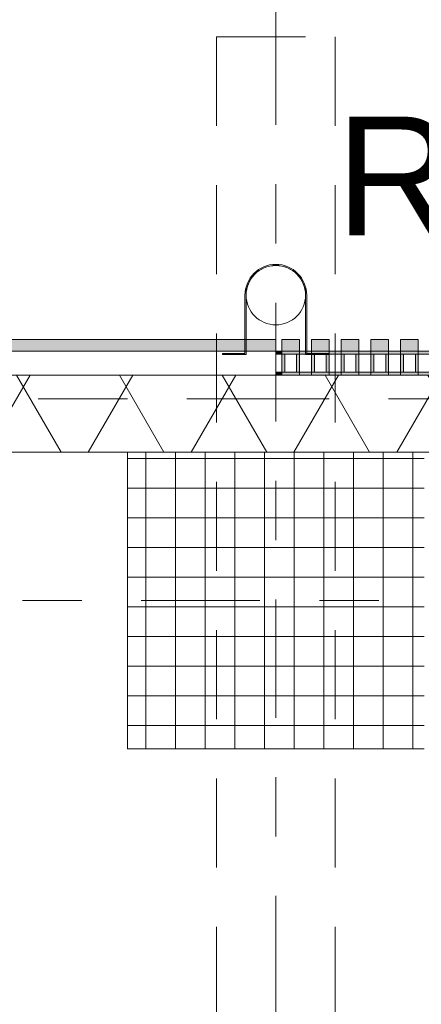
# Model space of a CAD drawing. Header units: metres. Extents: x -167 to 233, y -155 to 122.
# Tile 54 of 176: x 37.32 to 37.996, y 42.909 to 44.569. Entities that reach past the tile are written whole.
import ezdxf
from ezdxf.enums import TextEntityAlignment as Align

# ---------------------------------------------------------------- set-up
doc = ezdxf.new("R2010")
doc.units = ezdxf.units.M
doc.header["$MEASUREMENT"] = 0
for name, pattern in [('Achse', [0.4, 0.2, -0.1, 0, -0.1]), ('Raster', [0.4, 0.2, -0.1, 0, -0.1]), ('Strichlinie eng', [0.23, 0.15, -0.08]), ('Untersicht', [0.2, 0.15, -0.05])]:
    doc.linetypes.add(name, pattern=pattern)
for name, color, linetype in [('10 Fassade', 7, 'Continuous'), ('10 Stütze', 7, 'Continuous'), ('10 Wand außen', 7, 'Continuous'), ('20 Träger', 7, 'Continuous'), ('30 Dachentwässerung', 7, 'Continuous'), ('50 Sanitäreinrichtung', 7, 'Continuous'), ('90 Achsraster', 7, 'Continuous'), ('94 Genehmigungsplanung Bemaßung', 7, 'Continuous')]:
    doc.layers.add(name, color=color, linetype=linetype)
doc.styles.add('ERSTELLTER_STIL_1', font='arial.ttf')
doc.styles.add('ERSTELLTER_STIL_2', font='arial.ttf')
doc.dimstyles.new('ERSTELLTER_STIL__1', dxfattribs={"dimtxt": 0.25, "dimasz": 0.19, "dimexe": 0.18, "dimexo": 0.1, "dimgap": 0, "dimtad": 1, "dimtih": 1, "dimtoh": 1, "dimzin": 0, "dimdsep": 46, "dimtxsty": 'ERSTELLTER_STIL_1', "dimblk": 'ARROWHEAD_6', "dimblk1": 'ARROWHEAD_6', "dimblk2": 'ARROWHEAD_6', "dimcen": 0.09, "dimclrd": 7, "dimclre": 7, "dimclrt": 7, "dimazin": 0, "dimtfac": 1, "dimtdec": 4, "dimtmove": 0, "dimatfit": 3, "dimfxl": 1, "dimtolj": 1, "dimtzin": 0, "dimarcsym": 0})
pattern_1 = [(60, (0, 0), (-0.1299038, 0.075), []), (120, (0, 0), (0.1299038, 0.075), [])]

# ---------------------------------------------------------------- blocks, each defined once
blk = doc.blocks.new('Rechteck Raster Kassetten Fassade - ACB')
at = {"layer": '50 Sanitäreinrichtung', "linetype": 'Continuous', "lineweight": 0, "true_color": 0x9e9e9e}
for points in [[(0.04, 0.17), (0.04, 0.19), (0.01, 0.19), (0.01, 0.17)], [(0.09, 0.17), (0.09, 0.19), (0.06, 0.19), (0.06, 0.17)], [(0.14, 0.17), (0.14, 0.19), (0.11, 0.19), (0.11, 0.17)], [(0.19, 0.17), (0.19, 0.19), (0.16, 0.19), (0.16, 0.17)], [(0.24, 0.17), (0.24, 0.19), (0.21, 0.19), (0.21, 0.17)], [(0.01, 0.17), (0, 0.17), (0, 0.165), (0.01, 0.165)], [(0.01, 0.13), (0.06, 0.13), (0.06, 0.135), (0.015, 0.135), (0.015, 0.165), (0.06, 0.165), (0.06, 0.17), (0.01, 0.17)], [(0.06, 0.13), (0.11, 0.13), (0.11, 0.135), (0.065, 0.135), (0.065, 0.165), (0.11, 0.165), (0.11, 0.17), (0.06, 0.17)], [(0.11, 0.13), (0.16, 0.13), (0.16, 0.135), (0.115, 0.135), (0.115, 0.165), (0.16, 0.165), (0.16, 0.17), (0.11, 0.17)], [(0.16, 0.13), (0.21, 0.13), (0.21, 0.135), (0.165, 0.135), (0.165, 0.165), (0.21, 0.165), (0.21, 0.17), (0.16, 0.17)], [(0.21, 0.13), (0.26, 0.13), (0.26, 0.135), (0.215, 0.135), (0.215, 0.165), (0.26, 0.165), (0.26, 0.17), (0.21, 0.17)], [(0.035, 0.135), (0.04, 0.135), (0.04, 0.165), (0.035, 0.165)], [(0.085, 0.165), (0.085, 0.135), (0.09, 0.135), (0.09, 0.165)], [(0.135, 0.165), (0.135, 0.135), (0.14, 0.135), (0.14, 0.165)], [(0.185, 0.165), (0.185, 0.135), (0.19, 0.135), (0.19, 0.165)], [(0.235, 0.165), (0.235, 0.135), (0.24, 0.135), (0.24, 0.165)], [(0, 0.135), (0, 0.13), (0.01, 0.13), (0.01, 0.135)]]:
    blk.add_hatch(color=253, dxfattribs=at).paths.add_polyline_path(points)
at = {"layer": '50 Sanitäreinrichtung', "linetype": 'Continuous', "lineweight": 18}
h = blk.add_hatch(dxfattribs=at)
h.set_pattern_fill('Dämmung__weich_0001', color=8, style=0, pattern_type=2)
h.set_pattern_definition(pattern_1)
h.paths.add_polyline_path([(0, 0), (20.25, 0), (20.38, 0.13), (0, 0.13)])
at = {"layer": '50 Sanitäreinrichtung', "color": 251, "linetype": 'Continuous', "lineweight": 18, "true_color": 0x5f5f5f}
for p, q in [((0.04, 0.19), (0.01, 0.19)), ((0.01, 0.19), (0.01, 0.17)), ((0.04, 0.19), (0.01, 0.19)), ((0.01, 0.19), (0.01, 0.17)), ((0.04, 0.19), (0.04, 0.17)), ((0.04, 0.19), (0.04, 0.17)), ((0.09, 0.19), (0.06, 0.19)), ((0.06, 0.19), (0.06, 0.17)), ((0.09, 0.19), (0.06, 0.19)), ((0.06, 0.19), (0.06, 0.17)), ((0.09, 0.19), (0.09, 0.17)), ((0.09, 0.19), (0.09, 0.17)), ((0.14, 0.19), (0.11, 0.19)), ((0.11, 0.19), (0.11, 0.17)), ((0.14, 0.19), (0.11, 0.19)), ((0.11, 0.19), (0.11, 0.17)), ((0.14, 0.19), (0.14, 0.17)), ((0.14, 0.19), (0.14, 0.17)), ((0.19, 0.19), (0.16, 0.19)), ((0.16, 0.19), (0.16, 0.17)), ((0.19, 0.19), (0.16, 0.19)), ((0.16, 0.19), (0.16, 0.17)), ((0.19, 0.19), (0.19, 0.17)), ((0.19, 0.19), (0.19, 0.17)), ((0.24, 0.19), (0.21, 0.19)), ((0.21, 0.19), (0.21, 0.17)), ((0.24, 0.19), (0.21, 0.19)), ((0.21, 0.19), (0.21, 0.17)), ((0.24, 0.19), (0.24, 0.17)), ((0.24, 0.19), (0.24, 0.17)), ((0.04, 0.17), (0, 0.17)), ((0, 0.17), (0, 0.165)), ((0.04, 0.17), (0, 0.17)), ((0, 0.17), (0, 0.165)), ((0.09, 0.17), (0.01, 0.17)), ((0.01, 0.17), (0.01, 0.165)), ((0.09, 0.17), (0.01, 0.17)), ((0.01, 0.17), (0.01, 0.165)), ((0.04, 0.17), (0.01, 0.17)), ((0.04, 0.17), (0.01, 0.17)), ((0.04, 0.17), (0.04, 0.165)), ((0.04, 0.17), (0.04, 0.165)), ((0.14, 0.17), (0.06, 0.17)), ((0.06, 0.17), (0.06, 0.165)), ((0.14, 0.17), (0.06, 0.17)), ((0.06, 0.17), (0.06, 0.165)), ((0.09, 0.17), (0.06, 0.17)), ((0.09, 0.17), (0.06, 0.17)), ((0.09, 0.17), (0.09, 0.165)), ((0.09, 0.17), (0.09, 0.165)), ((0.19, 0.17), (0.11, 0.17)), ((0.11, 0.17), (0.11, 0.165)), ((0.19, 0.17), (0.11, 0.17)), ((0.11, 0.17), (0.11, 0.165)), ((0.14, 0.17), (0.11, 0.17)), ((0.14, 0.17), (0.11, 0.17)), ((0.14, 0.17), (0.14, 0.165)), ((0.14, 0.17), (0.14, 0.165)), ((0.24, 0.17), (0.16, 0.17)), ((0.16, 0.17), (0.16, 0.165)), ((0.24, 0.17), (0.16, 0.17)), ((0.16, 0.17), (0.16, 0.165)), ((0.19, 0.17), (0.16, 0.17)), ((0.19, 0.17), (0.16, 0.17)), ((0.19, 0.17), (0.19, 0.165)), ((0.19, 0.17), (0.19, 0.165)), ((0.29, 0.17), (0.21, 0.17)), ((0.21, 0.17), (0.21, 0.165)), ((0.29, 0.17), (0.21, 0.17)), ((0.21, 0.17), (0.21, 0.165)), ((0.24, 0.17), (0.21, 0.17)), ((0.24, 0.17), (0.21, 0.17)), ((0.24, 0.17), (0.24, 0.165)), ((0.24, 0.17), (0.24, 0.165)), ((0.01, 0.165), (0, 0.165)), ((0.01, 0.165), (0, 0.165)), ((0.015, 0.165), (0.01, 0.165)), ((0.01, 0.165), (0.01, 0.135)), ((0.015, 0.165), (0.01, 0.165)), ((0.01, 0.165), (0.01, 0.135)), ((0.035, 0.165), (0.015, 0.165)), ((0.015, 0.165), (0.015, 0.135)), ((0.035, 0.165), (0.015, 0.165)), ((0.035, 0.165), (0.015, 0.165)), ((0.015, 0.165), (0.015, 0.135)), ((0.035, 0.165), (0.015, 0.165)), ((0.035, 0.165), (0.035, 0.135)), ((0.04, 0.165), (0.035, 0.165)), ((0.035, 0.165), (0.035, 0.135)), ((0.04, 0.165), (0.035, 0.165)), ((0.04, 0.165), (0.04, 0.135)), ((0.06, 0.165), (0.04, 0.165)), ((0.04, 0.165), (0.04, 0.135)), ((0.06, 0.165), (0.04, 0.165)), ((0.065, 0.165), (0.06, 0.165)), ((0.06, 0.165), (0.06, 0.135)), ((0.065, 0.165), (0.06, 0.165)), ((0.06, 0.165), (0.06, 0.135)), ((0.085, 0.165), (0.065, 0.165)), ((0.065, 0.165), (0.065, 0.135)), ((0.085, 0.165), (0.065, 0.165)), ((0.085, 0.165), (0.065, 0.165)), ((0.065, 0.165), (0.065, 0.135)), ((0.085, 0.165), (0.065, 0.165)), ((0.085, 0.165), (0.085, 0.135)), ((0.09, 0.165), (0.085, 0.165)), ((0.085, 0.165), (0.085, 0.135)), ((0.09, 0.165), (0.085, 0.165)), ((0.09, 0.165), (0.09, 0.135)), ((0.11, 0.165), (0.09, 0.165)), ((0.09, 0.165), (0.09, 0.135)), ((0.11, 0.165), (0.09, 0.165)), ((0.115, 0.165), (0.11, 0.165)), ((0.11, 0.165), (0.11, 0.135)), ((0.115, 0.165), (0.11, 0.165)), ((0.11, 0.165), (0.11, 0.135)), ((0.135, 0.165), (0.115, 0.165)), ((0.115, 0.165), (0.115, 0.135)), ((0.135, 0.165), (0.115, 0.165)), ((0.135, 0.165), (0.115, 0.165)), ((0.115, 0.165), (0.115, 0.135)), ((0.135, 0.165), (0.115, 0.165)), ((0.135, 0.165), (0.135, 0.135)), ((0.14, 0.165), (0.135, 0.165)), ((0.135, 0.165), (0.135, 0.135)), ((0.14, 0.165), (0.135, 0.165)), ((0.14, 0.165), (0.14, 0.135)), ((0.16, 0.165), (0.14, 0.165)), ((0.14, 0.165), (0.14, 0.135)), ((0.16, 0.165), (0.14, 0.165)), ((0.165, 0.165), (0.16, 0.165)), ((0.16, 0.165), (0.16, 0.135)), ((0.165, 0.165), (0.16, 0.165)), ((0.16, 0.165), (0.16, 0.135)), ((0.185, 0.165), (0.165, 0.165)), ((0.165, 0.165), (0.165, 0.135)), ((0.185, 0.165), (0.165, 0.165)), ((0.185, 0.165), (0.165, 0.165)), ((0.165, 0.165), (0.165, 0.135)), ((0.185, 0.165), (0.165, 0.165)), ((0.185, 0.165), (0.185, 0.135)), ((0.19, 0.165), (0.185, 0.165)), ((0.185, 0.165), (0.185, 0.135)), ((0.19, 0.165), (0.185, 0.165)), ((0.19, 0.165), (0.19, 0.135)), ((0.21, 0.165), (0.19, 0.165)), ((0.19, 0.165), (0.19, 0.135)), ((0.21, 0.165), (0.19, 0.165)), ((0.215, 0.165), (0.21, 0.165)), ((0.21, 0.165), (0.21, 0.135)), ((0.215, 0.165), (0.21, 0.165)), ((0.21, 0.165), (0.21, 0.135)), ((0.235, 0.165), (0.215, 0.165)), ((0.215, 0.165), (0.215, 0.135)), ((0.235, 0.165), (0.215, 0.165)), ((0.235, 0.165), (0.215, 0.165)), ((0.215, 0.165), (0.215, 0.135)), ((0.235, 0.165), (0.215, 0.165)), ((0.235, 0.165), (0.235, 0.135)), ((0.24, 0.165), (0.235, 0.165)), ((0.235, 0.165), (0.235, 0.135)), ((0.24, 0.165), (0.235, 0.165)), ((0.24, 0.165), (0.24, 0.135)), ((0.26, 0.165), (0.24, 0.165)), ((0.24, 0.165), (0.24, 0.135)), ((0.26, 0.165), (0.24, 0.165)), ((0.01, 0.135), (0, 0.135)), ((0, 0.135), (0, 0.13)), ((0.01, 0.135), (0, 0.135)), ((0, 0.135), (0, 0.13)), ((0.015, 0.135), (0.01, 0.135)), ((0.01, 0.135), (0.01, 0.13)), ((0.015, 0.135), (0.01, 0.135)), ((0.01, 0.135), (0.01, 0.13)), ((0.035, 0.135), (0.015, 0.135)), ((0.035, 0.135), (0.015, 0.135)), ((0.035, 0.135), (0.015, 0.135)), ((0.035, 0.135), (0.015, 0.135)), ((0.04, 0.135), (0.035, 0.135)), ((0.04, 0.135), (0.035, 0.135)), ((0.04, 0.135), (0.04, 0.13)), ((0.06, 0.135), (0.04, 0.135)), ((0.04, 0.135), (0.04, 0.13)), ((0.06, 0.135), (0.04, 0.135)), ((0.065, 0.135), (0.06, 0.135)), ((0.06, 0.135), (0.06, 0.13)), ((0.065, 0.135), (0.06, 0.135)), ((0.06, 0.135), (0.06, 0.13)), ((0.085, 0.135), (0.065, 0.135)), ((0.085, 0.135), (0.065, 0.135)), ((0.085, 0.135), (0.065, 0.135)), ((0.085, 0.135), (0.065, 0.135)), ((0.09, 0.135), (0.085, 0.135)), ((0.09, 0.135), (0.085, 0.135)), ((0.09, 0.135), (0.09, 0.13)), ((0.11, 0.135), (0.09, 0.135)), ((0.09, 0.135), (0.09, 0.13)), ((0.11, 0.135), (0.09, 0.135)), ((0.115, 0.135), (0.11, 0.135)), ((0.11, 0.135), (0.11, 0.13)), ((0.115, 0.135), (0.11, 0.135)), ((0.11, 0.135), (0.11, 0.13)), ((0.135, 0.135), (0.115, 0.135)), ((0.135, 0.135), (0.115, 0.135)), ((0.135, 0.135), (0.115, 0.135)), ((0.135, 0.135), (0.115, 0.135)), ((0.14, 0.135), (0.135, 0.135)), ((0.14, 0.135), (0.135, 0.135)), ((0.14, 0.135), (0.14, 0.13)), ((0.16, 0.135), (0.14, 0.135)), ((0.14, 0.135), (0.14, 0.13)), ((0.16, 0.135), (0.14, 0.135)), ((0.165, 0.135), (0.16, 0.135)), ((0.16, 0.135), (0.16, 0.13)), ((0.165, 0.135), (0.16, 0.135)), ((0.16, 0.135), (0.16, 0.13)), ((0.185, 0.135), (0.165, 0.135)), ((0.185, 0.135), (0.165, 0.135)), ((0.185, 0.135), (0.165, 0.135)), ((0.185, 0.135), (0.165, 0.135)), ((0.19, 0.135), (0.185, 0.135)), ((0.19, 0.135), (0.185, 0.135)), ((0.19, 0.135), (0.19, 0.13)), ((0.21, 0.135), (0.19, 0.135)), ((0.19, 0.135), (0.19, 0.13)), ((0.21, 0.135), (0.19, 0.135)), ((0.215, 0.135), (0.21, 0.135)), ((0.21, 0.135), (0.21, 0.13)), ((0.215, 0.135), (0.21, 0.135)), ((0.21, 0.135), (0.21, 0.13)), ((0.235, 0.135), (0.215, 0.135)), ((0.235, 0.135), (0.215, 0.135)), ((0.235, 0.135), (0.215, 0.135)), ((0.235, 0.135), (0.215, 0.135)), ((0.24, 0.135), (0.235, 0.135)), ((0.24, 0.135), (0.235, 0.135)), ((0.24, 0.135), (0.24, 0.13)), ((0.26, 0.135), (0.24, 0.135)), ((0.24, 0.135), (0.24, 0.13)), ((0.26, 0.135), (0.24, 0.135)), ((0.04, 0.13), (0, 0.13)), ((0.04, 0.13), (0, 0.13)), ((20.38, 0.13), (0, 0.13)), ((0.09, 0.13), (0.01, 0.13)), ((0.09, 0.13), (0.01, 0.13)), ((0.14, 0.13), (0.06, 0.13)), ((0.14, 0.13), (0.06, 0.13)), ((0.19, 0.13), (0.11, 0.13)), ((0.19, 0.13), (0.11, 0.13)), ((0.24, 0.13), (0.16, 0.13)), ((0.24, 0.13), (0.16, 0.13)), ((0.29, 0.13), (0.21, 0.13)), ((0.29, 0.13), (0.21, 0.13)), ((0, 0), (20.25, 0))]:
    blk.add_line(p, q, dxfattribs=at)
at = {"layer": '50 Sanitäreinrichtung', "color": 251, "linetype": 'Strichlinie eng', "lineweight": 18, "true_color": 0x5f5f5f}
blk.add_line((20.34, 0.09), (0, 0.09), dxfattribs=at)
blk = doc.blocks.new('Standard-Rastermarker_137')
at = {"layer": '90 Achsraster', "color": 14, "linetype": 'Raster', "lineweight": 18, "true_color": 0xa80000}
blk.add_line((1, 0), (24.7309, 0), dxfattribs=at)
at = {"layer": '90 Achsraster', "color": 14, "lineweight": 18, "true_color": 0xa80000, "style": 'ERSTELLTER_STIL_2'}
for tag, p in [('AC_MarkerText_1_0', (-0.5686, -0.0686)), ('AC_MarkerText_1_1', (25.8623, -0.0686))]:
    blk.add_attdef(tag, text='', height=0.3, rotation=90, dxfattribs=at).set_placement(p, align=Align.TOP_CENTER)
blk = doc.blocks.new('Fallrohr 27')
at = {"layer": '30 Dachentwässerung', "color": 7, "linetype": 'Continuous', "lineweight": 13, "flags": 128}
for points in [[(-0.09, 0.05), (-0.0502, 0.05), (-0.0502, -0.05, 1), (0.0502, -0.05), (0.0502, 0.05), (0.09, 0.05), (0.09, 0.048), (0.052, 0.048), (0.052, -0.05, -1), (-0.052, -0.05), (-0.052, 0.048), (-0.09, 0.048)], [(-0.09, 0.05), (-0.0502, 0.05), (-0.0502, -0.05, 1), (0.0502, -0.05), (0.0502, 0.05), (0.09, 0.05), (0.09, 0.048), (0.052, 0.048), (0.052, -0.05, -1), (-0.052, -0.05), (-0.052, 0.048), (-0.09, 0.048)], [(-0.09, 0.05), (-0.0502, 0.05), (-0.0502, -0.05, 1), (0.0502, -0.05), (0.0502, 0.05), (0.09, 0.05), (0.09, 0.048), (0.052, 0.048), (0.052, -0.05, -1), (-0.052, -0.05), (-0.052, 0.048), (-0.09, 0.048)], [(0.05, -0.05, 1), (-0.05, -0.05, 1)]]:
    blk.add_lwpolyline(points, format="xyb", close=True, dxfattribs=at)
blk = doc.blocks.new('Rechteck Raster Kassetten Fassade - ACB_6')
at = {"layer": '10 Fassade', "linetype": 'Continuous', "lineweight": 0, "true_color": 0x9e9e9e}
blk.add_hatch(color=253, dxfattribs=at).paths.add_polyline_path([(20.25, 0.17), (20.25, 0.19), (19.21, 0.19), (19.21, 0.17)])
at = {"layer": '10 Fassade', "linetype": 'Continuous', "lineweight": 18}
h = blk.add_hatch(dxfattribs=at)
h.set_pattern_fill('Dämmung__weich_0001', color=8, style=0, pattern_type=2)
h.set_pattern_definition(pattern_1)
h.paths.add_polyline_path([(0, 0), (20.25, 0), (20.25, 0.13), (-0.13, 0.13)])
at = {"layer": '10 Fassade', "color": 7, "linetype": 'Continuous', "lineweight": 13}
for p, q in [((20.25, 0.19), (19.21, 0.19)), ((20.25, 0.19), (19.21, 0.19)), ((20.25, 0.19), (20.25, 0.17)), ((20.25, 0.19), (20.25, 0.17)), ((20.25, 0.17), (19.21, 0.17)), ((20.25, 0.17), (19.21, 0.17)), ((20.25, 0.13), (-0.13, 0.13)), ((0, 0), (20.25, 0))]:
    blk.add_line(p, q, dxfattribs=at)
at = {"layer": '10 Fassade', "color": 7, "linetype": 'Strichlinie eng', "lineweight": 13}
blk.add_line((20.25, 0.09), (-0.09, 0.09), dxfattribs=at)
blk = doc.blocks.new('Standard-Rastermarker_139')
at = {"layer": '90 Achsraster', "color": 14, "linetype": 'Raster', "lineweight": 18, "true_color": 0xa80000}
blk.add_line((1, 0), (45.4427, 0), dxfattribs=at)
at = {"layer": '90 Achsraster', "color": 14, "lineweight": 18, "true_color": 0xa80000, "style": 'ERSTELLTER_STIL_2'}
for tag, p in [('AC_MarkerText_1_0', (-0.35, 0.15)), ('AC_MarkerText_1_1', (46.7927, 0.15))]:
    blk.add_attdef(tag, text='', height=0.3, dxfattribs=at).set_placement(p, align=Align.TOP_CENTER)
blk = doc.blocks.new('*D233', base_point=(27236.1321, 33357.279))
at = {"layer": '94 Genehmigungsplanung Bemaßung', "color": 7, "linetype": 'Continuous', "lineweight": 13}
for p, q in [((17.3411, 46.9622), (17.3411, 47.3372)), ((58.1625, 46.9622), (58.1625, 47.3372)), ((17.4411, 47.2497), (17.2411, 47.0497)), ((58.0625, 47.0497), (58.2625, 47.2497)), ((17.1911, 47.1497), (17.3411, 47.1497)), ((17.3411, 47.1497), (58.1625, 47.1497)), ((58.1625, 47.1497), (58.3125, 47.1497))]:
    blk.add_line(p, q, dxfattribs=at)
at = {"layer": '94 Genehmigungsplanung Bemaßung', "color": 7, "lineweight": 13, "insert": (37.3228, 47.1997), "char_height": 0.25, "attachment_point": 7, "style": 'ERSTELLTER_STIL_1'}
blk.add_mtext('\\A1;{\\pql;\\fArial|b0|i0|c0|p0;\\W1.000000;40,82}', dxfattribs=at)
blk = doc.blocks.new('ARROWHEAD_6')
at = {"color": 0, "linetype": 'Continuous', "lineweight": 0}
for p, q in [((-0.5, -0.5), (0.5, 0.5)), ((0, 0), (-1, 0))]:
    blk.add_line(p, q, dxfattribs=at)
blk = doc.blocks.new('*D257', base_point=(27236.1321, 33357.279))
at = {"layer": '94 Genehmigungsplanung Bemaßung', "color": 7, "linetype": 'Continuous', "lineweight": 13}
for p, q in [((17.5011, 45.656), (17.5011, 46.031)), ((58.0025, 45.656), (58.0025, 46.031)), ((17.6011, 45.9435), (17.4011, 45.7435)), ((57.9025, 45.7435), (58.1025, 45.9435)), ((17.5011, 45.8435), (58.0025, 45.8435))]:
    blk.add_line(p, q, dxfattribs=at)
at = {"layer": '94 Genehmigungsplanung Bemaßung', "color": 7, "lineweight": 13, "char_height": 0.25, "attachment_point": 7, "style": 'ERSTELLTER_STIL_1'}
for s, insert in [('\\A1;{\\pql;\\fArial|b0|i0|c0|p0;\\W1.000000;40,50}', (37.1321, 45.8935)), ('\\A1;{\\pql;\\fArial|b0|i0|c0|p0;\\W1.000000;16}', (57.5211, 45.8935))]:
    blk.add_mtext(s, dxfattribs=dict(at, insert=insert))

msp = doc.modelspace()

# ---------------------------------------------------------------- hatches: boundary and pattern name
at = {"layer": '10 Stütze', "linetype": 'Continuous', "lineweight": 18}
h = msp.add_hatch(dxfattribs=at)
h.set_pattern_fill('Beton__Fertigteil_Träger_1D', color=8, style=0, pattern_type=2)
h.set_pattern_definition([(0, (27236.132094, 33357.27905), (0, 0.05), []), (90, (27236.132094, 33357.27905), (-0.05, 0), [])])
h.paths.add_polyline_path([(37.5011, 43.8397), (37.5011, 43.3397), (38.0011, 43.3397), (38.0011, 43.8397)])

# ---------------------------------------------------------------- linework, layer by layer
at = {"layer": '10 Stütze', "color": 7, "linetype": 'Continuous', "lineweight": 13}
for p, q in [((38.0011, 43.8397), (37.5011, 43.8397)), ((37.5011, 43.8397), (37.5011, 43.3397)), ((37.5011, 43.3397), (38.0011, 43.3397))]:
    msp.add_line(p, q, dxfattribs=at)
at = {"layer": '20 Träger', "color": 7, "linetype": 'Untersicht', "lineweight": 18}
for p, q in [((37.6511, 44.5397), (37.8511, 44.5397)), ((37.6511, 27.6397), (37.6511, 44.5397)), ((37.8511, 27.6397), (37.8511, 44.5397))]:
    msp.add_line(p, q, dxfattribs=at)
at = {"layer": '20 Träger', "color": 7, "linetype": 'Achse', "lineweight": 13}
msp.add_line((37.6511, 43.8397), (37.8511, 43.8397), dxfattribs=at)

# ---------------------------------------------------------------- block references
at = {"layer": '10 Fassade', "color": 7, "linetype": 'Continuous', "lineweight": 13}
msp.add_blockref('Rechteck Raster Kassetten Fassade - ACB_6', (17.5011, 43.8397), dxfattribs=at)
at = {"layer": '30 Dachentwässerung', "color": 7, "linetype": 'Continuous', "lineweight": 13, "rotation": 180}
msp.add_blockref('Fallrohr 27', (37.7511, 44.0543), dxfattribs=at)
at = {"layer": '50 Sanitäreinrichtung', "color": 251, "linetype": 'Continuous', "lineweight": 18, "true_color": 0x5f5f5f}
msp.add_blockref('Rechteck Raster Kassetten Fassade - ACB', (37.7511, 43.8397), dxfattribs=at)
at = {"layer": '90 Achsraster', "color": 7, "linetype": 'Continuous', "lineweight": 18, "rotation": 270}
msp.add_blockref('Standard-Rastermarker_137', (37.7511, 47.5916), dxfattribs=at)
at = {"layer": '90 Achsraster', "color": 7, "linetype": 'Continuous', "lineweight": 18}
msp.add_blockref('Standard-Rastermarker_139', (13.5244, 43.5897), dxfattribs=at)

# ---------------------------------------------------------------- texts
at = {"layer": '10 Wand außen', "color": 7, "linetype": 'Continuous', "lineweight": 13, "insert": (37.8518, 44.4054), "char_height": 0.2, "attachment_point": 1, "style": 'ERSTELLTER_STIL_1'}
msp.add_mtext('\\A1;{\\pql;\\fArial|b0|i0|c0|p0;\\W1.000000;RR}', dxfattribs=at)

# ---------------------------------------------------------------- dimensions: what is measured, and where the dimension line sits
at = {"layer": '94 Genehmigungsplanung Bemaßung', "color": 7, "linetype": 'Continuous', "lineweight": 13}
for base, p1, p2, picture, middle in [((58.1625, 47.1497), (17.3411, 43.9997), (58.1625, 43.9997), '*D233', (37.7416, 47.3247)), ((58.0025, 45.8435), (17.5011, 43.8397), (58.0025, 43.8397), '*D257', (37.5509, 46.0185))]:
    dim = msp.add_linear_dim(base=base, p1=p1, p2=p2, dimstyle='ERSTELLTER_STIL__1', dxfattribs=at)
    dim.commit()
    dim.dimension.update_dxf_attribs({"geometry": picture, "text_midpoint": middle, "dimtype": 160})

doc.saveas('drawing.dxf')
